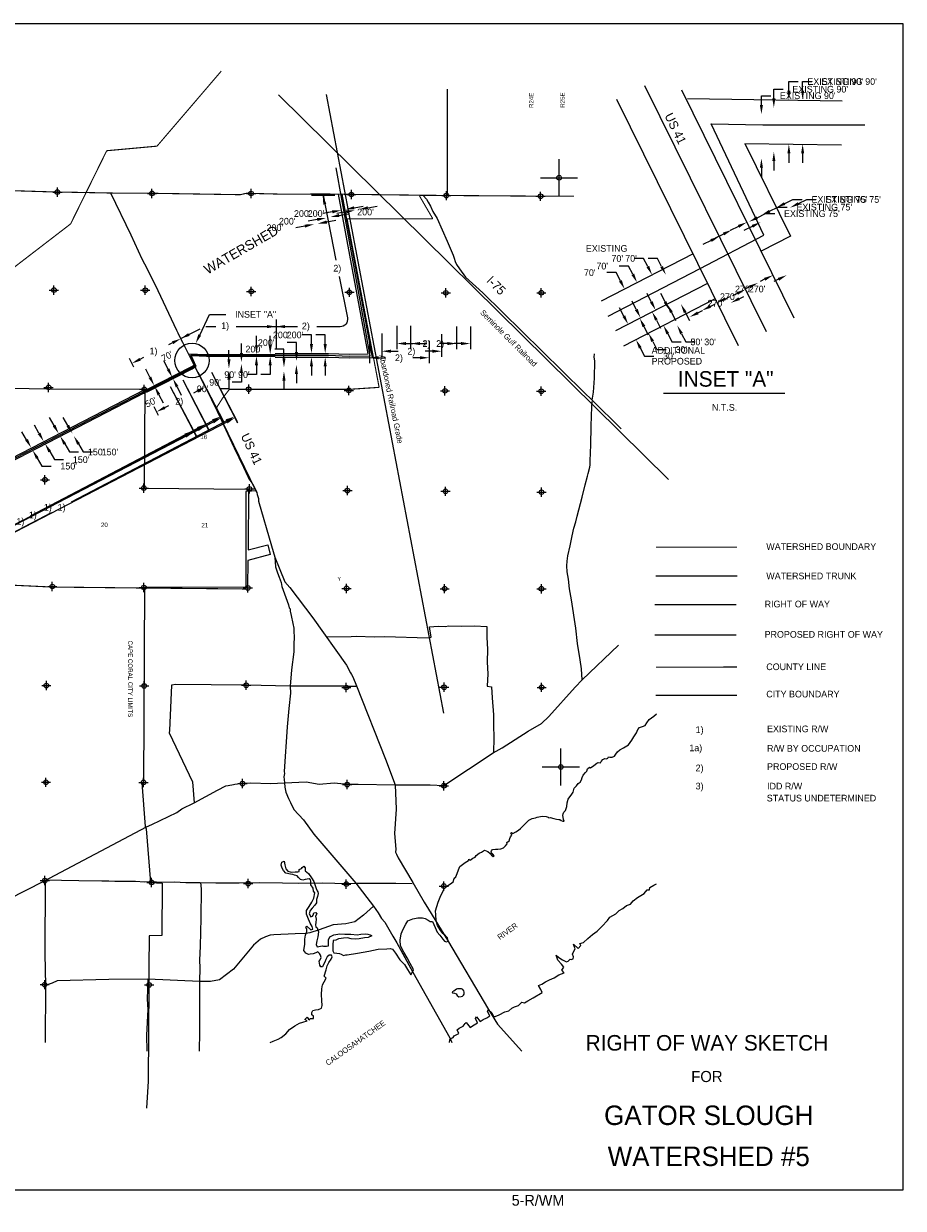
# Model space of a CAD drawing. Extents: x 119693 to 416873, y 706841 to 914021.
# Tile 99 of 99: x 191433 to 238962, y 831574 to 895571. Entities that reach past the tile are written whole.
import ezdxf
from ezdxf.enums import TextEntityAlignment as Align

# ---------------------------------------------------------------- set-up
doc = ezdxf.new("R2010")
doc.units = 0
doc.header["$LTSCALE"] = 800
doc.header["$PDMODE"] = 34
doc.header["$PDSIZE"] = 250
for name, pattern in [('CENTER', [0]), ('DASHED', [0]), ('PHANTOM', [0]), ('STREAM', [0])]:
    doc.linetypes.add(name, pattern=pattern)
doc.layers.get('0').update_dxf_attribs({"linetype": 'CONTINUOUS'})
for name, color, linetype in [('BORDER', 1, 'CONTINUOUS'), ('CITY', 14, 'DASHED'), ('COUNTY', 15, 'PHANTOM'), ('HEX', 2, 'CONTINUOUS'), ('MAJROADS', 9, 'CONTINUOUS'), ('PROPRW', 11, 'CENTER'), ('PROPRWDIM', 12, 'CONTINUOUS'), ('ROW', 6, 'PHANTOM'), ('RR', 13, 'CONTINUOUS'), ('RWDIM', 10, 'CONTINUOUS'), ('SEC', 2, 'CONTINUOUS'), ('TEXT', 7, 'CONTINUOUS'), ('TRUNKS', 5, 'STREAM'), ('WATER', 4, 'CONTINUOUS'), ('WSHEDS', 3, 'CONTINUOUS')]:
    doc.layers.add(name, color=color, linetype=linetype)
doc.dimstyles.get("Standard").update_dxf_attribs({"dimtxt": 2.5, "dimasz": 2.5, "dimexe": 1.25, "dimexo": 0.625, "dimtad": 1, "dimcen": 2.5, "dimazin": 3, "dimtfac": 1, "dimtmove": 0, "dimatfit": 3})

# ---------------------------------------------------------------- blocks, each defined once
blk = doc.blocks.new('TICK')
at = {"color": 0}
for points in [[(500, 0), (500, 1000)], [(0, 500), (1000, 500)]]:
    blk.add_lwpolyline(points, dxfattribs=at)
blk.add_point((500, 500), dxfattribs=at)
blk = doc.blocks.new('*D')
at = {"color": 0}
for p, q in [((232779, 891947), (232779, 892447)), ((232779, 892447), (233279, 892447)), ((232779, 888563), (232779, 888063)), ((232552, 885854), (233000, 886076)), ((233000, 886076), (233500, 886076)), ((208109, 885406), (207618, 885315)), ((209289, 885625), (209781, 885716)), ((230057, 884623), (229609, 884402)), ((224929, 882891), (224429, 882891)), ((225158, 882447), (224929, 882891)), ((231470, 881761), (231219, 881638)), ((225346, 880543), (225117, 880988)), ((229346, 880713), (229597, 880837)), ((226432, 879978), (226661, 879534)), ((204009, 878202), (204009, 878702)), ((206981, 878758), (206481, 878758)), ((206981, 878258), (206981, 878758)), ((211595, 879247), (211595, 877991)), ((214826, 879210), (214826, 877991)), ((226232, 878825), (226462, 878381)), ((212095, 878291), (212479, 878291)), ((212095, 878291), (212479, 878291)), ((214326, 878291), (213942, 878291)), ((214326, 878291), (213942, 878291)), ((226462, 878381), (226962, 878381)), ((204009, 877112), (204009, 876612)), ((206982, 877058), (206982, 876558)), ((200836, 876739), (202249, 874017)), ((200837, 876739), (202228, 874086)), ((204009, 876612), (203509, 876612)), ((193073, 873861), (192822, 874293)), ((201667, 874053), (187973, 866941)), ((201646, 874119), (193260, 869725)), ((193651, 872866), (193902, 872434)), ((193902, 872434), (194402, 872434)), ((187282, 870722), (186655, 871922)), ((186351, 871424), (184674, 870548)), ((185327, 870506), (184827, 870506)), ((185555, 870061), (185327, 870506)), ((181895, 869096), (183572, 869972)), ((184898, 869655), (184671, 870101)), ((181899, 867927), (181289, 869108)), ((183815, 864775), (192200, 869169)), ((185443, 869203), (185459, 869211)), ((186041, 869114), (186269, 868669)), ((180982, 868612), (176642, 866370)), ((185418, 868629), (185644, 868183)), ((185644, 868183), (186144, 868183)), ((182121, 866931), (183511, 864277)), ((173214, 859275), (186909, 866388)), ((171194, 863555), (175535, 865798)), ((176424, 865245), (176178, 865680)), ((176947, 864322), (177193, 863887)), ((182898, 864313), (178557, 862087)), ((171222, 862411), (170612, 863592)), ((177193, 863887), (177693, 863887)), ((170496, 862661), (170496, 863161)), ((170496, 861511), (170496, 861011)), ((171447, 861480), (172303, 858750)), ((171447, 861480), (172915, 856795)), ((171478, 861473), (172839, 858817)), ((171495, 861500), (172909, 858779)), ((173147, 859312), (177488, 861538)), ((170496, 861011), (169996, 861011)), ((160962, 859792), (161036, 860286)), ((171736, 858887), (164827, 856721)), ((155449, 858218), (154949, 858218)), ((155750, 857819), (155449, 858218)), ((160777, 858555), (160703, 858061)), ((160703, 858061), (160203, 858061)), ((172349, 856932), (165440, 854766)), ((155449, 856465), (156304, 853735)), ((155449, 856465), (156917, 851780)), ((156503, 856821), (156804, 856422)), ((156692, 854170), (163601, 856336)), ((157305, 852216), (164214, 854382))]:
    blk.add_line(p, q, dxfattribs=at)
for points in [[(232862, 891947), (232696, 891947), (232779, 891447)], [(232862, 888563), (232696, 888563), (232779, 889063)], [(232589, 885780), (232515, 885929), (232103, 885633)], [(208125, 885324), (208094, 885488), (208601, 885497)], [(209304, 885543), (209274, 885707), (208798, 885534)], [(230094, 884548), (230020, 884698), (230506, 884844)], [(225084, 882409), (225232, 882485), (225387, 882003)], [(231507, 881687), (231433, 881836), (231918, 881983)], [(229383, 880639), (229310, 880788), (228898, 880492)], [(225272, 880505), (225420, 880582), (225575, 880099)], [(226358, 879940), (226506, 880016), (226202, 880422)], [(226158, 878787), (226307, 878864), (226003, 879270)], [(204093, 878202), (203926, 878202), (204009, 877702)], [(206898, 878258), (207065, 878258), (206981, 877758)], [(212095, 878208), (212095, 878375), (211595, 878291)], [(212095, 878208), (212095, 878375), (211595, 878291)], [(214326, 878208), (214326, 878375), (214826, 878291)], [(214326, 878208), (214326, 878375), (214826, 878291)], [(204093, 877112), (203926, 877112), (204009, 877612)], [(206898, 877058), (207065, 877058), (206981, 877558)], [(201684, 874045), (201607, 874193), (202088, 874351)], [(201706, 873979), (201629, 874127), (202111, 874284)], [(193001, 873819), (193145, 873903), (193324, 873428)], [(193579, 872824), (193723, 872908), (193399, 873299)], [(186389, 871350), (186312, 871498), (186794, 871656)], [(185481, 870023), (185629, 870099), (185783, 869616)], [(181933, 869022), (181856, 869170), (181452, 868865)], [(184823, 869617), (184972, 869693), (185124, 869209)], [(185967, 869076), (186115, 869152), (185813, 869558)], [(181020, 868538), (180944, 868686), (181426, 868842)], [(185343, 868592), (185492, 868667), (185192, 869075)], [(176352, 865204), (176497, 865286), (176671, 864809)], [(176874, 864281), (177019, 864363), (176700, 864757)], [(183853, 864701), (183776, 864849), (183372, 864543)], [(182936, 864239), (182860, 864387), (183343, 864541)], [(171232, 863481), (171156, 863629), (170750, 863325)], [(170580, 862661), (170413, 862661), (170496, 862161)], [(170580, 861511), (170413, 861511), (170496, 862011)], [(161045, 859779), (160880, 859804), (160888, 859297)], [(160859, 858543), (160695, 858568), (160851, 859050)], [(171761, 858807), (171711, 858966), (172213, 859036)], [(173185, 859238), (173109, 859386), (172702, 859084)], [(173253, 859202), (173176, 859349), (172770, 859045)], [(155683, 857769), (155816, 857869), (156051, 857420)], [(156437, 856771), (156570, 856871), (156202, 857220)], [(172374, 856852), (172324, 857011), (172826, 857081)], [(156717, 854091), (156667, 854250), (156215, 854021)], [(157330, 852136), (157280, 852295), (156827, 852066)]]:
    blk.add_solid(points, dxfattribs=at)
for s, p in [("EXISTING 90'", (233779, 892267)), ("EXISTING 75'", (234000, 885896)), ("200'", (206038, 885135)), ("70'", (223191, 882711)), ("270'", (229868, 881057)), ("200'", (204901, 878578)), ('2)', (212979, 878111)), ('2)', (212979, 878111)), ("30'", (227462, 878201)), ("90'", (202272, 876432)), ("150'", (194902, 872254)), ("30'", (183590, 870326)), ('2)', (183891, 870080)), ('1)', (192524, 869267)), ("150'", (186644, 868003)), ('1)', (187235, 866484)), ('2)', (175857, 865904)), ("60'", (178193, 863707)), ('1)', (177817, 861632)), ("150'", (168468, 860831)), ("250'", (153369, 858038)), ("250'", (158623, 857881)), ('1)', (164008, 856349)), ('1)', (164621, 854394))]:
    blk.add_text(s, height=360, dxfattribs=at).set_placement(p)
blk = doc.blocks.new('TEMPRW')
at = {"layer": 'TEXT', "color": 0}
for s, height, p in [('RIGHT OF WAY SKETCH', 840, (0, 1700)), ('FOR', 600, (0, 0))]:
    blk.add_text(s, height=height, dxfattribs=at).set_placement(p, align=Align.CENTER)

msp = doc.modelspace()

# ---------------------------------------------------------------- linework, layer by layer
at = {"layer": 'BORDER', "color": 0}
msp.add_lwpolyline([(142961.637, 832571.048), (238961.637, 832571.048), (238961.637, 895571.048), (142961.637, 895571.048)], close=True, dxfattribs=at)
at = {"layer": 'CITY', "color": 0}
for points in [[(152703.875, 881642.68), (160973.476, 881730.792), (160774.421, 876171.828), (160680.766, 865498.847), (165967.072, 865413.935), (171399.87, 865412.761), (176785.259, 865353.747), (177601.643, 865376.608), (182077.973, 867657.016), (182074.976, 865402.163), (187347.771, 865387.585), (187499.382, 875932.23), (192794.543, 875851.466), (197979.463, 875821.638), (197936.643, 870470.829), (203573.779, 870420.686), (203566.642, 867148.923), (204625.678, 867423.658), (204750.016, 866897.754), (203543.084, 866569.937), (203523.838, 865133.485), (197957.042, 865111.841), (197910.008, 854551.398)], [(225582.094, 859293.468), (229971.107, 859293.468)], [(197811.873, 854554.924), (197991.966, 852199.373), (198052.605, 852073.556), (198292.444, 849170.797), (198917.372, 849133.339), (198900.727, 846307.919), (198208.92, 846285.531), (198188.182, 844577.908), (198202.92, 843666.819), (198158.82, 838439.16), (198071.746, 836992.428)]]:
    msp.add_lwpolyline(points, dxfattribs=at)
at = {"layer": 'COUNTY', "color": 0, "const_width": 60}
for points in [[(221173.747, 886256.307), (219114.158, 886255.405), (214021.544, 886291.818), (208887.188, 886353.59), (208291.453, 886361.145), (207916.543, 886369.295), (205272.652, 886364.339), (203467.999, 886408.554), (203132.882, 886332.858), (198115.542, 886412.892), (197109.265, 886414.938), (196675.085, 886413.193), (193006.36, 886482.902), (190661.379, 886554.446)], [(229971.473, 860814.659), (225601.164, 860812.744)]]:
    msp.add_lwpolyline(points, dxfattribs=at)
at = {"layer": 'MAJROADS', "color": 0}
for points in [[(224981.387, 892230.577), (231544.96, 878934.361)], [(196125.929, 886440.089), (197215.086, 884169.665), (197817.131, 882874.825), (198106.396, 882336.419), (198684.177, 881159.066), (199698.799, 879006.502), (200697.785, 877004.876), (201300.951, 875860.849), (203644.47, 871000.372), (203941.739, 870411.632), (203983.009, 870327.536), (204024.28, 870243.439), (204048.606, 870134.331), (204114.078, 869924.37), (204121.335, 869773.494), (204815.581, 867355.182), (204995.488, 866758.936), (205041.837, 866230.715), (205148.392, 865911.521), (205230.434, 865676.299), (205337.114, 865373.862), (205385.829, 865164.025), (205747.2, 864180.997), (205779.531, 864021.555), (205829.304, 863954.153), (205836.749, 863828.413), (205876.961, 863601.881), (205982.644, 863165.388), (206022.731, 862922.099), (206029.367, 862687.437), (206053.07, 862494.544), (206024.137, 861983.64), (206021.522, 861631.741), (205897.063, 860669.081), (205831.751, 859773.013), (205845.769, 859404.233), (205755.82, 858575.38), (205673.004, 857578.894), (205512.638, 855166.933), (205520.269, 855066.328), (205485.386, 854882.249), (205501.084, 854739.69), (205524.912, 854563.553), (205539.926, 854328.83), (205604.962, 854060.219), (205744.783, 853707.261), (205843.769, 853497.051), (206033.611, 853110.206), (206557.35, 852553.3), (207104.668, 851786.744), (209380.776, 849130.445), (210335.156, 847891.639), (210583.897, 847537.873), (210774.3, 847226.435), (210948.817, 847032.421), (211370.582, 846283.556), (211594.125, 845921.598), (212453.789, 844339.957), (214455.122, 840789.147), (214572.563, 840533.316)], [(213016.816, 886281.06), (213191.396, 886095.424), (213290.755, 885935.485), (213414.752, 885708.331), (213546.692, 885422.464), (213770.173, 885052.127), (214322.446, 883824.689), (214635.164, 883059.876), (214684.253, 882900.31), (214750.036, 882732.241), (214824.135, 882555.732), (214981.647, 882328.328), (215313.488, 881881.775), (216237.28, 881037.01), (219431.479, 877896.286), (221694.005, 875667.417), (222151.65, 875236.687), (223710.895, 873682.869)], [(222151.65, 875236.687), (222218.333, 875658.187), (222274.234, 876420.316), (222297.856, 877350.275), (222257.444, 877551.683), (222281.142, 877744.554)], [(221616.832, 860128.627), (221571.761, 860713.788), (221508.376, 861208.651), (221355.665, 862089.634), (221261.175, 862911.53), (221029.496, 864446.703), (220933.274, 865033.983), (220870.137, 865562.363), (220806.01, 865956.676), (220774.905, 866283.709), (220793.518, 866534.959), (220837.516, 866819.54), (220958.905, 867371.697), (221071.729, 867898.778), (221158.55, 868308.737), (221270.013, 868651.477), (221339.334, 868961.01), (221606.754, 869998.104), (221770.904, 870667.259), (221899.93, 871118.804), (221934.621, 871277.76), (222020.947, 871620.686), (222047.012, 871746.187), (222048.62, 871964.045), (222071.685, 872818.592), (222095.801, 873815.584), (222108.385, 874385.302), (222137.047, 874862.727), (222155.969, 875155.872)], [(204995.488, 866758.936), (205546.245, 865417.563), (205812.092, 865113.913), (207056.597, 863470.613), (208880.8, 860918.002), (209087.177, 860505.87), (209145.134, 860413.263), (209219.533, 860278.637), (209416.964, 859791.16), (210979.276, 855841.202), (211501.999, 854455.736), (211553.795, 853130.413), (211476.928, 851823.844), (211545.905, 850968.652), (211527.949, 850809.583), (211585.78, 850700.219), (211659.738, 850506.942), (212454.065, 849168.679), (213074.583, 848116.615), (213297.97, 847737.872), (214324.314, 846054.318), (216550.181, 842317.224), (217041.315, 841524.039), (218353.221, 840062.185)], [(207808.539, 862449.369), (207816.919, 862449.307), (209132.688, 862473.116), (209417.702, 862487.772), (210372.737, 862455.586), (210934.262, 862468.201), (213296.803, 862400.49), (213447.813, 862424.514), (213351.344, 862978.279), (213820.946, 863025.091), (214214.703, 863013.805), (214407.609, 863037.521), (215069.436, 863015.878), (215798.605, 863035.636), (216451.991, 863005.675), (216455.918, 862402.317), (216493.176, 861773.573), (216471.224, 861069.851), (216508.483, 860441.107), (216478.46, 859779.342), (216712.829, 859744.094), (216741.955, 859148.929), (216819.006, 858234.986), (216814.864, 857673.585), (216834.931, 856986.312), (216820.801, 856207.115)], [(190615.434, 848276.775), (192524.916, 849251.311), (198077.398, 852176.233), (198354.853, 852299.855), (199700.482, 852951.796), (199970.122, 853150.894), (200642.905, 853472.675), (201896.675, 854167.201), (202359.288, 854398.375), (202476.786, 854422.636), (202770.373, 854462.341), (202845.974, 854486.915), (203282.134, 854542.313), (203709.664, 854564.257), (204765.2, 854522.848), (205524.912, 854563.553), (206701.561, 854608.932), (207396.162, 854486.424), (208209.577, 854564.142), (208929.692, 854491.722), (209499.544, 854495.842), (211501.999, 854455.736), (213395.837, 854458.34), (214132.961, 854419.312), (216802.464, 856175.861), (217282.211, 856457.186), (218688.248, 857343.308), (219420.438, 857765.201), (219808.765, 858147.766), (221228.317, 859720.925), (221616.832, 860128.627), (223574.118, 861988.425)], [(208914.117, 859778.187), (205831.751, 859773.013), (203476.42, 859827.489), (199655.807, 859864.621), (199420.952, 859832.872), (199338.663, 857805.737), (199310.311, 857378.614), (199301.113, 857269.754), (200563.187, 854620.824), (200642.905, 853472.675)], [(208914.117, 859778.187), (209389.413, 859789.756)], [(192587.91, 849276.293), (192575.094, 845346.568), (192612.124, 843586.668), (192589.145, 840533.316)], [(192594.845, 849313.52), (192594.845, 849313.52), (193474.591, 849298.649), (194404.612, 849283.406), (195661.48, 849274.132), (196030.162, 849271.411), (196365.203, 849252.179), (197479.688, 849252.335), (197957.051, 849215.294), (198350.931, 849220.767), (198853.493, 849191.92), (199582.601, 849203.299), (200194.153, 849182.027), (200965.032, 849176.338), (201811.262, 849161.714), (202255.294, 849150.058), (203084.889, 849152.315), (204149.223, 849169.6), (205414.409, 849151.884), (206277.458, 849145.516), (207601.483, 849152.504), (208891.745, 849126.224), (209369.54, 849147.837), (210710.2, 849137.944), (211539.795, 849140.202), (212419.479, 849116.951)], [(200990.108, 849167.773), (200990.108, 849167.773), (201021.151, 848832.361), (201001.024, 847240.39), (200964.819, 845740.712), (200934.116, 844986.776), (200956.162, 844567.635), (200925.584, 843830.457), (200932.325, 842472.916), (200930.687, 841115.436), (200922.915, 840062.185)], [(210335.156, 847891.639), (209801.351, 847403.884), (209329.434, 847047.132), (208834.272, 846941.929), (208146.716, 846880.071), (207390.681, 846626.007), (206895.078, 846462.154), (206676.917, 846421.9), (206098.599, 846401.115), (204950.279, 846351.103), (204749.002, 846327.48), (204497.011, 846245.585), (204227.884, 846113.544), (203856.7, 845781.171), (202774.519, 844498.927), (202016.024, 843918.095), (201529.368, 843829.586), (200942.86, 843834), (198145.076, 843947.227), (196033.398, 843929.602), (193242.605, 843858.435), (192965.226, 843743.214), (192755.192, 843669.382), (192570.672, 843645.634)], [(198145.076, 843947.227), (198102.964, 842870.876), (198132.399, 842317.606), (198071.922, 840935.422), (198078.81, 840062.185)]]:
    msp.add_lwpolyline(points, dxfattribs=at)
at = {"layer": 'PROPRW', "color": 0}
for points in [[(205023.356, 877757.786), (207909.849, 877758.579), (209023.229, 877714.803), (210041.514, 877734.129), (208441.236, 886358.865)], [(205023.411, 877557.786), (207905.946, 877558.578), (209021.196, 877514.729), (210280.396, 877538.627), (208644.994, 886356.281)], [(223863.502, 878165.93), (228821.203, 880723.622)], [(197979.177, 875785.997), (198004.739, 875781.453), (198050.971, 875796.938), (200482.112, 877039.137), (200636.974, 877122.987)], [(225543.483, 862546.865), (229923.34, 862546.865)]]:
    msp.add_lwpolyline(points, dxfattribs=at)
at = {"layer": 'PROPRWDIM', "color": 0}
for p, q in [((206991.228, 886300.208), (208246.654, 886300.208)), ((208109.495, 885406.036), (207889.793, 885365.271)), ((209289.166, 885624.918), (209780.776, 885716.134)), ((225346.195, 880543.319), (225116.953, 880987.67)), ((205077.648, 879596.161), (205077.648, 877991.455)), ((226232.446, 878825.457), (226461.688, 878381.105)), ((226461.688, 878381.105), (226961.688, 878381.105)), ((198254.079, 876469.895), (198026.579, 876915.14)), ((201361.963, 875738.433), (201121.439, 876212.887)), ((198736.57, 875529.61), (198964.069, 875084.364)), ((200811.121, 875719.224), (200602.723, 875613.577)), ((198720.053, 874399.122), (198479.53, 874873.575)), ((199061.146, 874832.077), (199269.545, 874937.725))]:
    msp.add_line(p, q, dxfattribs=at)
for points in [[(207610.6, 886300.208), (208304.533, 882798.957, -0.47275386)], [(208480.51, 881911.06), (208923.616, 879675.362, -0.47275386), (208531.248, 879197.596), (207264.37, 879197.596)]]:
    msp.add_lwpolyline(points, format="xyb", dxfattribs=at)
msp.add_lwpolyline([(206230.471, 879197.596), (205077.648, 879197.596)], dxfattribs=at)
for points in [[(207623.634, 885794.243), (207785.642, 885833.375), (207587.242, 886299.832)], [(208124.698, 885324.101), (208094.292, 885487.971), (208601.104, 885497.251)], [(209304.369, 885542.983), (209273.964, 885706.853), (208797.557, 885533.702)], [(225272.137, 880505.112), (225420.254, 880581.526), (225575.438, 880098.967)], [(205557.291, 879125.196), (205557.291, 879291.862), (205057.291, 879208.529)], [(226158.387, 878787.25), (226306.504, 878863.664), (226003.203, 879269.808)], [(198179.871, 876431.978), (198328.287, 876507.811), (198481.579, 876024.649)], [(198662.362, 875491.694), (198810.777, 875567.527), (198509.07, 875974.856)], [(200848.802, 875644.896), (200773.441, 875793.552), (201257.089, 875945.306)], [(199098.827, 874757.749), (199023.466, 874906.405), (198615.179, 874605.995)]]:
    msp.add_solid(points, dxfattribs=at)
at = {"layer": 'ROW', "color": 0}
for points in [[(223471.417, 891485.192), (230034.99, 878188.976)], [(226976.135, 891993.919), (233054.931, 879679.746)], [(227294.618, 891531.44), (235658.519, 891402.757)], [(230392.229, 889099.5), (235621.844, 889019.039)], [(222653.586, 880592.435), (227621.975, 883155.642)], [(223435.737, 878995.089), (228393.437, 881552.782)], [(200334.874, 877732.025), (201309.975, 877701.766), (205023.371, 877702.786)], [(200644.858, 876990.795), (200744.103, 877044.532), (200499.113, 877603.489), (200501.722, 877636.804)], [(200501.722, 877636.804), (201308.591, 877611.765), (205023.396, 877612.786)], [(197978.203, 875664.289), (198013.848, 875657.952), (198097.586, 875685.999), (200537.989, 876932.93), (200644.858, 876990.795)], [(197978.772, 875735.285), (198008.534, 875729.994), (198070.394, 875750.714), (200505.394, 876994.884), (200660.781, 877079.019)], [(187417.019, 870203.808), (187470.31, 870230.83), (197973.681, 875640.069)], [(187419.457, 870373.364), (197979.383, 875811.729)], [(225543.483, 864187.364), (229923.34, 864187.364)]]:
    msp.add_lwpolyline(points, dxfattribs=at)
at = {"layer": 'RR', "color": 0}
for points in [[(205209.788, 891736.15), (226279.149, 870951.993)], [(207775.277, 891740.153), (214113.877, 858330.498)]]:
    msp.add_lwpolyline(points, dxfattribs=at)
at = {"layer": 'RWDIM', "color": 0}
for p, q in [((200025.779, 878350.826), (199785.255, 878825.28)), ((211594.906, 879246.881), (211594.906, 877991.455)), ((214825.841, 879209.957), (214825.841, 877991.455)), ((199474.937, 878331.617), (199266.539, 878225.97)), ((212094.906, 878291.455), (212478.945, 878291.455)), ((214325.841, 878291.455), (213941.802, 878291.455)), ((197383.869, 877011.515), (197143.345, 877485.969)), ((197724.962, 877444.471), (197933.361, 877550.118)), ((199236.168, 876907.856), (199008.668, 877353.102)), ((199723.017, 875955.03), (199950.517, 875509.784))]:
    msp.add_line(p, q, dxfattribs=at)
for points in [[(230392.229, 889099.5), (232863.822, 884092.648), (231279.912, 883275.504)], [(199920.529, 878564.984), (200961.852, 879092.962)], [(201818.776, 879191.47), (201279.034, 879191.47)], [(205077.648, 879197.596), (202914.133, 879197.596)]]:
    msp.add_lwpolyline(points, dxfattribs=at)
for points in [[(200398.106, 878705.256), (200323.572, 878854.328), (199913.622, 878556.191)], [(204585.527, 879289.954), (204585.527, 879123.288), (205085.527, 879206.621)], [(199512.618, 878257.29), (199437.257, 878405.945), (199920.904, 878557.7)], [(212094.906, 878208.122), (212094.906, 878374.789), (211594.906, 878291.455)], [(214325.841, 878208.122), (214325.841, 878374.789), (214825.841, 878291.455)], [(197762.642, 877370.143), (197687.282, 877518.799), (197278.995, 877218.389)], [(199161.96, 876869.94), (199310.375, 876945.773), (199463.667, 876462.611)], [(199648.809, 875917.114), (199797.225, 875992.947), (199495.517, 876400.276)]]:
    msp.add_solid(points, dxfattribs=at)
at = {"layer": 'SEC', "color": 0}
for p in [(193256.244, 886473.54), (198365.426, 886403.53), (203717.883, 886399.192), (209137.072, 886344.228), (214271.428, 886282.456), (219364.042, 886246.043), (193067.955, 881180.73), (198001.562, 881170.321), (203730.62, 881105.275), (209032.589, 881059.333), (214242.515, 881030.65), (219402.368, 881035.749), (192779.337, 875921.978), (197946.967, 875818.141), (203592.633, 875820.565), (209003.4, 875757.271), (214196.619, 875737.057), (219398.214, 875716.796), (192584.332, 870930.753), (197925.968, 870482.528), (203630.037, 870442.749), (208923.354, 870346.596), (214225.37, 870309.03), (219410.074, 870263.734), (192979.786, 865165.654), (197929.914, 865113.273), (203541.937, 865090.753), (208877.504, 865061.379), (214179.658, 865048.941), (219406.474, 865045.294), (192657.156, 859814.95), (197942.512, 859794.228), (203454.346, 859830.894), (208864.79, 859708.968), (214150.33, 859721.751), (219419.026, 859717.873), (192636.758, 854588.226), (197905.454, 854584.349), (203257.588, 854521.378), (208911.307, 854465.123), (214137.8, 854402.844), (192574.017, 849277.972), (198344.771, 849179.192), (203562.888, 849116.958), (208864.95, 849087.769), (214133.093, 848983.378), (192568.203, 843657.481), (198213.777, 843643.152)]:
    msp.add_point(p, dxfattribs=at)
at = {"layer": 'TEXT', "color": 0}
for p, q in [((200943.272, 878753.111), (201472.493, 879868.794)), ((201472.493, 879868.794), (202356.665, 879868.794))]:
    msp.add_line(p, q, dxfattribs=at)
msp.add_lwpolyline([(225996.346, 875606.457), (232557.089, 875606.457)], dxfattribs=at)
at = {"layer": 'TEXT', "color": 0, "linetype": 'DASHED'}
msp.add_circle((200528.036, 877376.973), 930.893, dxfattribs=at)
at = {"layer": 'TEXT', "color": 0}
msp.add_solid([(201018.564, 878717.396), (200867.98, 878788.826), (200728.984, 878301.358)], dxfattribs=at)
at = {"layer": 'TRUNKS', "color": 0}
for points in [[(223017.925, 879775.893), (227986.314, 882339.1), (231432.763, 884151.863), (228571.718, 890154.796), (231376.664, 890098.694), (236874.358, 890098.694)], [(205023.384, 877657.786), (207907.897, 877658.579), (209022.213, 877614.766), (210160.955, 877636.378), (208314.771, 887776.526)], [(197939.343, 875706.746), (198011.191, 875693.973), (198083.99, 875718.356), (200521.691, 876963.907), (200699.119, 877059.976), (200463.535, 877597.475), (200466.783, 877638.947), (200507.243, 877681.655)], [(200507.243, 877681.655), (201309.283, 877656.765), (205023.384, 877657.786)], [(187418.237, 870288.516), (187436.181, 870297.615), (197939.343, 875706.746)], [(225594.284, 865743.184), (229982.992, 865743.184)], [(214732.3, 849365.338), (214715.16, 849383.657)]]:
    msp.add_lwpolyline(points, dxfattribs=at)
at = {"layer": 'WATER', "color": 0}
for points in [[(204755.744, 840533.316), (204906.664, 840604.924), (205175.375, 840703.63), (205343.574, 840803.014), (205604.531, 840993.914), (205798.817, 841235.521), (206076.582, 841434.684), (206328.881, 841583.76), (206521.869, 841632.718), (206748.531, 841706.578), (206631.661, 841766.001), (206758.262, 841907.548), (206816.104, 841789.888), (206882.943, 841764.308), (206916.899, 841831.091), (207101.116, 841821.473), (207085.267, 841955.603), (207010.391, 842031.495), (207002.861, 842157.193), (207062.171, 842257.31), (207196.414, 842289.912), (207355.785, 842322.343), (207523.758, 842388.223), (207558.166, 842522.014), (207543.333, 842806.913), (207520.35, 843125.373), (207547.566, 843435.119), (207574.106, 843644.351), (207675.748, 843811.195), (207777.559, 844003.167), (207669.404, 844112.79), (207772.231, 844455.532), (207824.012, 844681.347), (207917.334, 844856.623), (208044.16, 845031.674), (208103.64, 845156.92), (208062.437, 845257.715), (207945.172, 845258.505), (207835.662, 845167.102), (207767.581, 845008.409), (207707.989, 844866.411), (207631.757, 844741.278), (207580.71, 844624.351), (207496.893, 844616.54), (207438.938, 844717.448), (207414.487, 844818.13), (207398.413, 844918.756), (207457.553, 844993.745), (207508.656, 845119.047), (207475.999, 845244.914), (207418.044, 845345.822), (207334.848, 845430.147), (207217.244, 845380.681), (207074.456, 845323.008), (206915.141, 845298.953), (206814.515, 845282.878), (206672.63, 845359.222), (206573.077, 845502.293), (206617.272, 845845.43), (206619.134, 846121.84), (206662.369, 846322.583), (206730.733, 846523.157), (206723.316, 846665.607), (206673.624, 846749.706), (206732.765, 846824.696), (206940.812, 846622.259), (207049.927, 846655.029), (207025.758, 846797.592), (206909.735, 846982.656), (206777.694, 847276.721), (206711.927, 847461.447), (206721.658, 847662.416), (206857.143, 847879.29), (207001.173, 848121.237), (207111.473, 848329.905), (207163.649, 848614.352), (207097.205, 848698.565), (207081.581, 848866.199), (206957.126, 849042.943), (206941.785, 849252.458), (206933.86, 849319.523), (206858.815, 849370.287), (206649.131, 849329.818), (206514.944, 849305.593), (206381.153, 849340.001), (206289.75, 849449.51), (206206.554, 849533.836), (206072.819, 849576.619), (205972.532, 849610.801), (205847.004, 849628.4), (205604.436, 849680.293), (205471.322, 849815.213), (205396.897, 849958.115), (205347.713, 850117.599), (205382.29, 850276.518), (205508.27, 850325.928), (205548.796, 850124.62), (205597.584, 849906.504), (205697.307, 849788.561), (205889.618, 849737.006), (206099.132, 849752.347), (206241.526, 849751.388), (206317.023, 849767.632), (206317.813, 849884.897), (206435.361, 849925.987), (206486.012, 849984.281), (206578.657, 850059.044), (206636.669, 849966.512), (206643.972, 849807.311), (206818.854, 849655.356), (206984.794, 849419.697), (207117.57, 849234.52), (207191.486, 849016.234), (207240.614, 848848.374), (207298.456, 848730.714), (207331.565, 848671.856), (207347.753, 848587.982), (207304.744, 848420.743), (207261.734, 848253.504), (207260.549, 848077.606), (207159.133, 847944.267), (207024.043, 847786.025), (206905.931, 847661.174), (206854.49, 847485.615), (206945.497, 847317.473), (207046.292, 847358.676), (207071.816, 847417.139), (207106.11, 847534.178), (207223.488, 847550.14), (207264.917, 847482.849), (207205.381, 847349.227), (207237.869, 847198.232), (207211.499, 847014.128), (207202.22, 846880.167), (207209.975, 846787.974), (207284.965, 846728.833), (207367.201, 846502.115), (207331.947, 846242.683), (207280.166, 846016.867), (207245.364, 845824.444), (207294.83, 845706.84), (207470.897, 845730.783), (207572.031, 845757.827), (207638.418, 845729.654), (207789.187, 845728.638), (207898.246, 845753.032), (207907.356, 845861.865), (207900.391, 846071.323), (207976.904, 846238.336), (208195.473, 846354.133), (208522.421, 846393.812), (208782.023, 846383.686), (209108.746, 846389.861), (209443.507, 846345.722), (209644.758, 846377.872), (209879.458, 846401.42), (210030.058, 846375.275), (210155.473, 846340.924), (210238.895, 846290.103), (210045.624, 846199.265), (209844.542, 846192.244), (209567.68, 846127.098), (209366.542, 846111.7), (209132.125, 846130.033), (208923.062, 846181.701), (208721.979, 846174.68), (208579.417, 846150.511), (208436.911, 846134.719), (208294.066, 846068.67), (208159.823, 846036.069), (208133.171, 845810.084), (208140.192, 845609.002), (208130.913, 845475.041), (208188.868, 845374.133), (208356.276, 845356.252), (208490.237, 845346.973), (208590.468, 845304.415), (208715.657, 845236.56), (208841.468, 845260.841), (208916.852, 845260.333), (209470.407, 845365.496), (210074.161, 845461.945), (210585.835, 845567.39), (211055.121, 845597.733), (211239.507, 845613.244), (211364.866, 845570.517), (211514.168, 845351.723), (211763.022, 844989.858), (212004.235, 844736.939), (212178.382, 844476.096), (212343.928, 844181.804), (212494.825, 844432.3), (212478.575, 844507.776), (212313.034, 844801.97), (212155.978, 845112.856), (211965.37, 845415.59), (211791.787, 845760.083), (211768.602, 846053.336), (211829.489, 846396.279), (211940.01, 846646.776), (212075.874, 846930.604), (212194.271, 847105.681), (212462.901, 847204.397), (212731.253, 847261.244), (212982.526, 847267.957), (213132.98, 847225.091), (213283.101, 847131.982), (213391.575, 847072.645), (213517.128, 847063.441), (213657.437, 846752.666), (213772.956, 846492.299), (213914.261, 846332.254), (214071.871, 846105.107), (214163.375, 846012.385), (214280.389, 845978.115), (214372.723, 846011.002), (214340.334, 846178.701), (214223.819, 846288.337), (214082.348, 846423.26), (213932.946, 846625.231), (213783.765, 846860.696), (213718.545, 847129.104), (213695.36, 847422.357), (213688.481, 847648.508), (213748.648, 847882.59), (213833.936, 848116.506), (213944.568, 848383.752), (214105.886, 848717.657), (214148.475, 848826.241), (214342.293, 849009.194), (214493.632, 849100.311), (214653.622, 849233.242), (214679.519, 849350.311), (214713.512, 849425.455), (214780.836, 849475.256), (214857.474, 849667.357), (214934.057, 849851.085), (215002.321, 850043.243), (215288.418, 850250.709), (215464.989, 850358.407), (215482.235, 850433.662), (215548.894, 850382.976), (215708.663, 850482.411), (215834.659, 850540.198), (215877.137, 850632.035), (216037.127, 850764.966), (216171.497, 850822.698), (216339.64, 850922.078), (216514.994, 850845.55), (216639.883, 850735.859), (216714.639, 850643.248), (216797.991, 850584.077), (216856.83, 850617.185), (216773.699, 850709.852), (216707.206, 850785.66), (216699.164, 850835.959), (216707.926, 850894.521), (216758.557, 850952.806), (216917.772, 850968.502), (217051.754, 850967.617), (217211.025, 850991.687), (217362.087, 851040.934), (217463.293, 851149.131), (217547.807, 851265.812), (217539.932, 851341.233), (217657.72, 851424.197), (217692.046, 851549.584), (217742.898, 851641.365), (217802.124, 851733.091), (217752.545, 851833.91), (217794.746, 851883.877), (217869.669, 851816.387), (218029.382, 851907.449), (218172.403, 852006.995), (218281.817, 852090.015), (218416.796, 852239.86), (218560.093, 852381.275), (218720.249, 852539.328), (218905.084, 852630.223), (219081.157, 852662.557), (219169.078, 852705.494), (219274.2, 852728.275), (219441.9, 852760.664), (219659.511, 852742.477), (219768.095, 852699.888), (219801.425, 852674.545), (219876.845, 852682.421), (220085.861, 852630.794), (220227.941, 852587.983), (220353.494, 852578.779), (220403.793, 852586.821), (220478.771, 852527.706), (220562.233, 852485.283), (220629.224, 852484.84), (220604.711, 852577.119), (220588.849, 852711.212), (220572.655, 852795.062), (220589.956, 852878.69), (220615.742, 852979.011), (220700.034, 853062.197), (220776.839, 853279.421), (220803.233, 853471.855), (220854.805, 853672.496), (221049.176, 853939.189), (221116.998, 854064.355), (221168.569, 854264.996), (221311.756, 854389.664), (221388.062, 854531.523), (221497.366, 854597.794), (221573.506, 854714.531), (221616.316, 854856.611), (221667.39, 854981.888), (221785.565, 855123.469), (221869.747, 855189.907), (221895.644, 855306.976), (222013.543, 855406.688), (222063.565, 855372.86), (222248.566, 855488.877), (222400.126, 855613.49), (222475.824, 855663.235), (222601.322, 855645.657), (222626.886, 855712.483), (222728.037, 855812.305), (222837.341, 855878.577), (222929.343, 855861.221), (222996.501, 855885.9), (223030.55, 855969.417), (223097.375, 855943.853), (223223.039, 855951.397), (223357.298, 855992.381), (223425.009, 856100.799), (223509.689, 856242.602), (223652.765, 856350.522), (223846.085, 856458.11), (224115.046, 856607.069), (224292.558, 856857.124), (224402.637, 857040.631), (224538.058, 857257.467), (224623.015, 857441.14), (224715.848, 857549.392), (224875.339, 857606.958), (225009.709, 857664.689), (225094.389, 857806.493), (225229.59, 857989.833), (225481.914, 858155.651), (225633.218, 858284.587)], [(214441.403, 840533.18), (214458.986, 840683.804), (214509.597, 840750.511), (214635.52, 840808.427), (214686.177, 840883.507), (214770.188, 840933.281), (214938.162, 841024.458), (214863.826, 841209.086), (214964.815, 841300.634), (215174.795, 841416.697), (215284.483, 841566.81), (215343.327, 841608.351), (215551.217, 841347.621), (215677.28, 841430.656), (215946.104, 841588.26), (215838.554, 841823.314), (215897.677, 841915.093), (216097.286, 841671.156), (216265.354, 841779.078), (216466.775, 841861.695), (216618.143, 841978.084), (216485.426, 842204.903), (216552.923, 842296.637), (216736.25, 842136.524), (216827.241, 841935.057), (216902.599, 841934.639), (217120.767, 842017.163), (217431.551, 842191.281), (217649.579, 842248.686), (217817.832, 842390.101), (217960.548, 842456.297), (218161.923, 842530.54), (218355.482, 842705.309), (218489.267, 842671.073), (218682.455, 842778.856), (218968.119, 842953.114), (219446.924, 843226.781), (219372.494, 843394.663), (219248.104, 843613.063), (219432.732, 843687.4), (219634.386, 843811.883), (219844.319, 843919.573), (220087.699, 844018.704), (220356.617, 844193.055), (220641.91, 844300.327), (220517.101, 844443.368), (220618.509, 844610.274), (220485.374, 844761.735), (220302.325, 844972.087), (220203.426, 845257.333), (220353.4, 845122.525), (220553.707, 845004.186), (220762.386, 844885.8), (220854.677, 844918.782), (220964.179, 845035.402), (221022.698, 845018.331), (221131.782, 845059.593), (221132.339, 845160.071), (221091.31, 845311.021), (221142.246, 845436.34), (221235.233, 845594.92), (221177.364, 845729.216), (221136.149, 845846.673), (221385.997, 845602.457), (221546.063, 845777.411), (221488.009, 845878.215), (221689.29, 845935.712), (221916.528, 846143.788), (222168.978, 846368.47), (222412.823, 846551.333), (222665.412, 846801.136), (222976.985, 847117.598), (223111.978, 847301.065), (223431.182, 847483.51), (223608.041, 847666.745), (223801.182, 847766.155), (224003.067, 847932.504), (224212.815, 848006.701), (224364.555, 848190.075), (224591.606, 848364.658), (224961.235, 848580.317), (225129.767, 848771.971), (225238.618, 848771.368), (225272.808, 848896.78), (225474.508, 849029.636), (225633.218, 849094.734)]]:
    msp.add_lwpolyline(points, dxfattribs=at)
msp.add_lwpolyline([(215091.214, 843438.962), (214982.28, 843431.336), (214881.778, 843432.027), (214814.662, 843415.738), (214738.883, 843357.63), (214679.911, 843307.783), (214587.555, 843274.916), (214603.902, 843216.175), (214704.23, 843190.358), (214796.126, 843156.224), (214862.551, 843072.012), (214945.842, 843004.435), (215063.151, 843012.004), (215147.017, 843028.178), (215206.104, 843094.776), (215239.892, 843136.421), (215240.641, 843245.298), (215207.717, 843329.28), (215157.869, 843388.251)], close=True, dxfattribs=at)
at = {"layer": 'WSHEDS', "color": 0, "const_width": 60}
for points in [[(189023.028, 880954.34), (193963.727, 884751.187, 0.114808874), (193972.351, 884761.7), (195912.122, 888693.306, -0.261183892), (195936.313, 888709.909), (198624.638, 888954.012, 0.19544122), (198644.711, 888964.375), (202109.232, 893009.721, 0.319832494)], [(214326.073, 892041.968), (214326.073, 886315.374, -0.414213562), (214296.073, 886285.374), (212860.215, 886285.374, 0.578843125), (212834.302, 886240.258), (213514.537, 885074.141, -0.578843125), (213488.624, 885029.024), (208944.551, 885029.024, 0.470346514), (208915.078, 884993.424), (210631.973, 875958.14, -0.450373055), (210604.477, 875922.605), (208987.575, 875815.86, -0.016482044), (208985.599, 875815.795), (202562.47, 875815.795, 0.231442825), (202538.789, 875804.214), (202183.013, 875346.788, 0.024243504), (202181.342, 875344.409), (201831.759, 874791.848, 0.254466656), (201829.875, 874763.23), (202780.16, 872705.451, 0.004283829), (202780.38, 872704.986), (203334.11, 871557.974, -0.003283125), (203334.279, 871557.618), (203609.842, 870967.125, 0.051764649), (203613.027, 870961.812), (203846.933, 870649.937, -0.0449937), (203849.766, 870645.354), (203985.386, 870374.115, -0.553829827), (203958.893, 870330.7), (203474.415, 870325.212, 0.410899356), (203444.755, 870295.214), (203444.755, 865062.411, -0.416950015), (203414.475, 865032.412), (197836.508, 865084.477, -0.000354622), (197836.466, 865084.478), (192968.672, 865136.819, -0.008985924), (192967.594, 865136.85), (187367.552, 865398.535, 0.010735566)]]:
    msp.add_lwpolyline(points, format="xyb", dxfattribs=at)
msp.add_lwpolyline([(225601.164, 867287.877), (229971.473, 867287.877)], dxfattribs=at)

# ---------------------------------------------------------------- block references
at = {"color": 0, "xscale": 2, "yscale": 2, "zscale": 2}
for p in [(219364.042, 886246.043), (219456.845, 854415.442)]:
    msp.add_blockref('TICK', p, dxfattribs=at)
at = {"layer": 'TEXT', "color": 0}
msp.add_blockref('TEMPRW', (228350.276, 838393.996), dxfattribs=at)

# ---------------------------------------------------------------- texts
at = {"layer": 'CITY', "color": 0}
msp.add_text('CAPE CORAL CITY LIMITS', height=240, rotation=270, dxfattribs=at).set_placement((197077.794, 862247.392))
at = {"layer": 'HEX', "color": 0}
msp.add_text('Y', height=198, dxfattribs=at).set_placement((208485.394, 865481.694), align=Align.CENTER)
at = {"layer": 'MAJROADS', "color": 0}
for s, rotation, p in [('I-75', 315, (216405.608, 881651.287)), ('US 41', 295, (203151.056, 873303.69))]:
    msp.add_text(s, height=480, rotation=rotation, dxfattribs=at).set_placement(p)
at = {"layer": 'PROPRW', "color": 0}
msp.add_text('PROPOSED RIGHT OF WAY', height=360, dxfattribs=at).set_placement((231467.216, 862398.762))
at = {"layer": 'PROPRWDIM', "color": 0}
for s, p in [("200'", (209453.446, 885217.9)), ('2)', (208164.142, 882182.899)), ('2)', (206465.593, 879062.796)), ('ADDITIONAL', (225361.953, 877740.809)), ("50'", (227461.688, 878201.105)), ('PROPOSED', (225361.953, 877157.951)), ('2)', (199625.895, 874993.563))]:
    msp.add_text(s, height=360, dxfattribs=at).set_placement(p)
msp.add_text("50'", height=360, rotation=25.37733911, dxfattribs=at).set_placement((198096.8, 874824.026))
at = {"layer": 'RWDIM', "color": 0}
for s, p in [('EXISTING', (221810.633, 883250.516)), ('1)', (202103.221, 879069.514)), ('1)', (198231.378, 877708.044)), ('1)', (212978.945, 878111.455))]:
    msp.add_text(s, height=360, dxfattribs=at).set_placement(p)
msp.add_text("70'", height=360, rotation=28.30031944, dxfattribs=at).set_placement((198987.011, 877295.955))
at = {"layer": 'TEXT', "color": 0}
for s, height, rotation, p in [('R24E', 240, 90, (218979.2, 891017.006)), ('R25E', 240, 90, (220664.1, 891031.506)), ('US 41', 480, 296, (226047.266, 890603.614)), ('WATERSHED', 525, 30, (201369.092, 882009.059)), ('Seminole Gulf Railroad', 300, 315, (216076.227, 879930.232)), ('Abandoned Railroad Grade', 300, 281.80393494, (210642.115, 877651.81))]:
    msp.add_text(s, height=height, rotation=rotation, dxfattribs=at).set_placement(p)
for s, height, p in [('INSET "A"', 360, (202856.665, 879688.794)), ('16', 240, (200977.082, 873127.746)), ('20', 240, (195608.682, 868377.667)), ('21', 240, (201035.616, 868358.863)), ('WATERSHED BOUNDARY', 360, (231557.772, 867141.048)), ('WATERSHED TRUNK', 360, (231557.772, 865556.947)), ('RIGHT OF WAY', 360, (231467.216, 864039.261)), ('COUNTY LINE', 360, (231556.782, 860649.254)), ('CITY BOUNDARY', 360, (231556.782, 859173.653)), ('1)', 360, (227739.759, 857251.964)), ('EXISTING R/W', 360, (231599.705, 857293.804)), ('1a)', 360, (227399.841, 856269.107)), ('R/W BY OCCUPATION', 360, (231599.705, 856240.337)), ('PROPOSED R/W', 360, (231599.705, 855257.48)), ('2)', 360, (227739.759, 855186.249)), ('3)', 360, (227739.759, 854203.392)), ('IDD R/W ', 360, (231599.705, 854203.392)), ('STATUS UNDETERMINED', 360, (231584.926, 853553.114))]:
    msp.add_text(s, height=height, dxfattribs=at).set_placement(p)
for s, height, p in [('INSET "A"', 840, (229365.376, 875961.094)), ('N.T.S.', 360, (229306.271, 874660.758)), ('GATOR SLOUGH', 1050, (228449.31, 836073.684)), ('WATERSHED #5', 1050, (228449.31, 833856.417)), ('5-R/WM', 580, (219222.783, 831715.631))]:
    msp.add_text(s, height=height, dxfattribs=at).set_placement(p, align=Align.CENTER)
at = {"layer": 'WATER', "color": 0}
for s, rotation, p in [('RIVER', 36, (217165.159, 846059.791)), ('CALOOSAHATCHEE', 35.68055974, (207876.955, 839264.22))]:
    msp.add_text(s, height=300, rotation=rotation, dxfattribs=at).set_placement(p)

# ---------------------------------------------------------------- dimensions: what is measured, and where the dimension line sits
at = {"layer": 'PROPRWDIM', "color": 0}
for p1, p2, distance, middle in [((171360.16, 862144.057), (182036.795, 867660.562), 1329.736, (176088.081, 866083.671)), ((182078.395, 867664.959), (187420.643, 870455.892), 1353.572, (184122.755, 870260.143))]:
    dim = msp.add_aligned_dim(p1=p1, p2=p2, distance=distance, text='2)', dimstyle='Standard', dxfattribs=at)
    dim.commit()
    dim.dimension.update_dxf_attribs({"geometry": '*D', "text_midpoint": middle})
dim = msp.add_aligned_dim(p1=(207754.225, 877558.332), p2=(207754.17, 877758.332), distance=29.11, text="200'", dimstyle='Standard', dxfattribs=at)
dim.commit()
dim.dimension.update_dxf_attribs({"geometry": '*D', "text_midpoint": (206184.785, 878758.324), "insert": (743.743, 0)})
at = {"layer": 'RWDIM', "color": 0}
for p1, p2, distance, text, middle, set_off in [((184295.141, 868786.327), (184362.979, 868652.544), 17.874, "150'", (186345.454, 867768.735), (-812.603, -414.709)), ((175110.226, 863999.594), (175139.809, 863947.35), 87.399, "60'", (177068.596, 863120.235), (-1484.315, -766.826))]:
    dim = msp.add_aligned_dim(p1=p1, p2=p2, distance=distance, text=text, dimstyle='Standard', dxfattribs=at)
    dim.commit()
    dim.dimension.update_dxf_attribs({"geometry": '*D', "text_midpoint": middle, "insert": set_off})
for base, p1, p2, text, middle in [((204009.171, 877612.446), (203772.703, 877702.442), (203787.438, 877612.446), "90'", (202640.6, 876612.446)), ((170496.426, 862011.368), (170500.134, 862161.374), (170500.342, 862011.368), "150'", (168982.14, 861011.368)), ((232779.137, 891446.513), (232777.872, 889062.795), (232814.547, 891446.513), "EXISTING 90'", (235467.708, 892446.513))]:
    dim = msp.add_linear_dim(base=base, p1=p1, p2=p2, angle=90, text=text, dimstyle='Standard', dxfattribs=at)
    dim.commit()
    dim.dimension.update_dxf_attribs({"geometry": '*D', "text_midpoint": middle})
for p1, p2, distance, text, middle in [((193107.748, 873302.835), (193183.203, 873172.972), 250.091, "150'", (195416.118, 872433.974)), ((160709.408, 859323.865), (160672.391, 859076.613), 180.708, "250'", (159163.045, 858060.879)), ((156221.366, 857234.924), (156070.747, 857434.459), 24.528, "250'", (153908.695, 858217.818)), ((228940.889, 880405.361), (231960.829, 881896.131), 96.666, "270'", (230408.07, 881237.426)), ((226192.864, 880417.5), (225377.602, 881997.763), -10.645, "70'", (223560.006, 882891.346)), ((230495.234, 884865.074), (232093.139, 885653.867), -23.282, "EXISTING 75'", (235688.712, 886075.638)), ((181981.274, 867196.31), (200697.785, 877004.876), -2995.939, '1)', (192730.187, 869446.968)), ((171340.71, 861739.592), (181981.274, 867196.31), -2984.281, '1)', (178022.773, 861812.487)), ((155358.832, 856751.109), (171357.057, 861766.305), -4909.717, '1)', (164826.592, 854573.795))]:
    dim = msp.add_aligned_dim(p1=p1, p2=p2, distance=distance, text=text, dimstyle='Standard', dxfattribs=at)
    dim.commit()
    dim.dimension.update_dxf_attribs({"geometry": '*D', "text_midpoint": middle})

doc.saveas('drawing.dxf')
